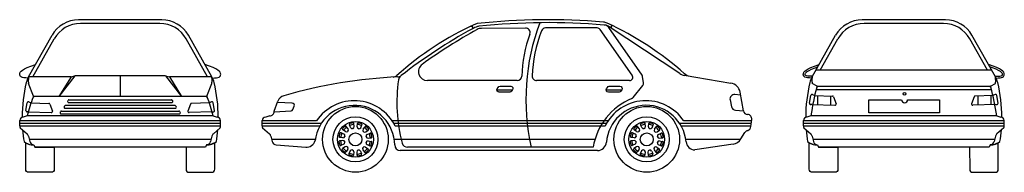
# Model space of a CAD drawing. Extents: x -3.01 to 5.82, y 0 to 1.36.
import ezdxf

# ---------------------------------------------------------------- set-up
doc = ezdxf.new("R2010")
doc.units = 0
doc.header["$MEASUREMENT"] = 0
doc.layers.get('0').update_dxf_attribs({"linetype": 'CONTINUOUS'})

msp = doc.modelspace()

# ---------------------------------------------------------------- linework, layer by layer
for p, q in [((-1.7353, 1.3618), (-2.4825, 1.3618)), ((-1.7543, 1.3292), (-2.4635, 1.3292)), ((5.2889, 1.3618), (4.5418, 1.3618)), ((5.2699, 1.3292), (4.5608, 1.3292)), ((1.5249, 1.2886), (1.129, 1.2859)), ((2.168, 1.2894), (1.7037, 1.2894)), ((2.4807, 0.8662), (2.1926, 1.2766)), ((2.5689, 0.868), (2.2699, 1.294)), ((2.9089, 0.8813), (2.2747, 1.2994)), ((-2.9303, 0.8526), (-2.7199, 1.2236)), ((-2.8926, 0.8529), (-2.7009, 1.1909)), ((-1.3251, 0.8529), (-1.5169, 1.1909)), ((-1.2875, 0.8526), (-1.4979, 1.2236)), ((4.094, 0.8526), (4.3044, 1.2236)), ((4.165, 0.9117), (4.3234, 1.1909)), ((5.6657, 0.9117), (5.5073, 1.1909)), ((5.7367, 0.8526), (5.5263, 1.2236)), ((5.7032, 0.9117), (4.1275, 0.9117)), ((-2.5498, 0.8529), (-2.9301, 0.8529)), ((-2.8869, 0.6798), (-2.9295, 0.7945)), ((-2.5144, 0.8618), (-2.6596, 0.6759)), ((-2.5498, 0.8529), (-2.6596, 0.6759)), ((-2.5498, 0.8529), (-2.5144, 0.8618)), ((-1.7033, 0.8618), (-2.5144, 0.8618)), ((-2.1089, 0.8618), (-2.1089, 0.6759)), ((-1.7033, 0.8618), (-1.668, 0.8529)), ((-1.7033, 0.8618), (-1.5582, 0.6759)), ((-1.668, 0.8529), (-1.5582, 0.6759)), ((-1.2877, 0.8529), (-1.668, 0.8529)), ((-1.3308, 0.6798), (-1.2883, 0.7945)), ((1.4506, 0.8193), (0.6454, 0.8193)), ((2.4561, 0.819), (1.6241, 0.819)), ((2.5823, 0.7987), (2.574, 0.8551)), ((2.9476, 0.8661), (3.3659, 0.7972)), ((4.1373, 0.7701), (4.0948, 0.7945)), ((5.6934, 0.7701), (5.7359, 0.7945)), ((1.2685, 0.7364), (1.4082, 0.7364)), ((2.2471, 0.7364), (2.3868, 0.7364)), ((2.4898, 0.6679), (2.576, 0.7756)), ((3.478, 0.5489), (3.4481, 0.7161)), ((5.7012, 0.7368), (4.1295, 0.7368)), ((5.692, 0.7662), (4.1452, 0.7662)), ((-2.9533, 0.5514), (-2.9425, 0.6215)), ((-2.9283, 0.629), (-2.9106, 0.6204)), ((-2.9106, 0.6204), (-2.7477, 0.6154)), ((-1.3323, 0.6759), (-2.8791, 0.6759)), ((-2.5763, 0.6425), (-2.5788, 0.6386)), ((-2.5705, 0.6231), (-1.6473, 0.6231)), ((-2.568, 0.6469), (-1.6498, 0.6469)), ((-1.6415, 0.6425), (-1.6389, 0.6386)), ((-1.3072, 0.6204), (-1.47, 0.6154)), ((-1.2895, 0.629), (-1.3072, 0.6204)), ((-1.2644, 0.5514), (-1.2753, 0.6215)), ((-0.7289, 0.5449), (-0.6947, 0.6352)), ((-0.5663, 0.6168), (-0.6992, 0.6236)), ((3.3575, 0.6458), (3.3707, 0.5858)), ((3.4528, 0.6897), (3.4, 0.6942)), ((4.0709, 0.6165), (4.0817, 0.6866)), ((4.096, 0.6941), (4.1173, 0.6856)), ((4.1173, 0.6856), (4.2765, 0.6806)), ((4.1404, 0.6848), (4.1404, 0.604)), ((4.2577, 0.6811), (4.2577, 0.5998)), ((4.2856, 0.6739), (4.3078, 0.6117)), ((5.5451, 0.6739), (5.5229, 0.6117)), ((5.7143, 0.6856), (5.5542, 0.6806)), ((5.5794, 0.6811), (5.5794, 0.5998)), ((5.6968, 0.6848), (5.6968, 0.604)), ((5.7347, 0.6941), (5.7143, 0.6856)), ((5.7598, 0.6165), (5.7489, 0.6866)), ((-2.9326, 0.5405), (-2.9428, 0.5399)), ((-2.9326, 0.5405), (-2.7262, 0.5333)), ((-2.7386, 0.6088), (-2.7164, 0.5466)), ((-2.6438, 0.5411), (-2.6463, 0.5373)), ((-2.6355, 0.5456), (-1.5823, 0.5456)), ((-2.6061, 0.5937), (-2.6106, 0.5869)), ((-2.6023, 0.5713), (-1.6155, 0.5713)), ((-2.5977, 0.5982), (-1.62, 0.5982)), ((-1.6117, 0.5937), (-1.6072, 0.5869)), ((-1.574, 0.5411), (-1.5714, 0.5373)), ((-1.4792, 0.6088), (-1.5013, 0.5466)), ((-1.2851, 0.5405), (-1.4916, 0.5333)), ((-1.2851, 0.5405), (-1.275, 0.5399)), ((-0.7289, 0.5408), (-0.5774, 0.549)), ((-0.5599, 0.5617), (-0.549, 0.5895)), ((3.4072, 0.5544), (3.4784, 0.5498)), ((4.0916, 0.6057), (4.0814, 0.605)), ((4.0916, 0.6057), (4.298, 0.5984)), ((5.7391, 0.6057), (5.5327, 0.5984)), ((5.7391, 0.6057), (5.7493, 0.605)), ((-3.0089, 0.4139), (-3.0089, 0.4611)), ((-1.2089, 0.4585), (-3.0089, 0.4586)), ((-2.9414, 0.5036), (-2.9773, 0.4927)), ((-1.2764, 0.5036), (-2.9414, 0.5036)), ((-2.638, 0.5218), (-1.5798, 0.5218)), ((-1.2764, 0.5036), (-1.2404, 0.4927)), ((-1.2089, 0.4139), (-1.2089, 0.4611)), ((-0.8362, 0.4139), (-0.8362, 0.4611)), ((-0.3492, 0.4585), (-0.8362, 0.4585)), ((-0.7688, 0.5036), (-0.8046, 0.4927)), ((2.2642, 0.4585), (0.3293, 0.4585)), ((3.5513, 0.4585), (2.9426, 0.4585)), ((3.5455, 0.4079), (3.5527, 0.4715)), ((4.0153, 0.4139), (4.0153, 0.4611)), ((5.8153, 0.4585), (4.0153, 0.4586)), ((4.0828, 0.5036), (4.0469, 0.4927)), ((5.7479, 0.5036), (4.0828, 0.5036)), ((5.7479, 0.5036), (5.7838, 0.4927)), ((5.8153, 0.4139), (5.8153, 0.4611)), ((-1.2089, 0.4368), (-3.0089, 0.4369)), ((-1.2089, 0.4132), (-3.0089, 0.4132)), ((-3.0052, 0.397), (-2.9437, 0.3438)), ((-1.2126, 0.397), (-1.274, 0.3438)), ((-0.306, 0.4368), (-0.8362, 0.4369)), ((-0.3203, 0.4132), (-0.8362, 0.4132)), ((-0.8324, 0.397), (-0.771, 0.3438)), ((-0.0907, 0.363), (-0.1126, 0.3797)), ((-0.0663, 0.3867), (-0.0824, 0.4091)), ((-0.044, 0.3991), (-0.0546, 0.4245)), ((-0.0111, 0.4074), (-0.0138, 0.4348)), ((0.0144, 0.4071), (0.0179, 0.4344)), ((0.0471, 0.3978), (0.0584, 0.4229)), ((0.069, 0.3847), (0.0857, 0.4066)), ((0.0927, 0.3604), (0.115, 0.3764)), ((2.2506, 0.4369), (0.3429, 0.4369)), ((2.2378, 0.4132), (0.3556, 0.4132)), ((2.5205, 0.363), (2.4986, 0.3797)), ((2.5448, 0.3867), (2.5288, 0.4091)), ((2.5671, 0.3991), (2.5565, 0.4245)), ((2.6, 0.4074), (2.5973, 0.4348)), ((2.6256, 0.4071), (2.6291, 0.4344)), ((2.6582, 0.3978), (2.6696, 0.4229)), ((2.6802, 0.3847), (2.6968, 0.4066)), ((2.7038, 0.3604), (2.7262, 0.3764)), ((3.5488, 0.4368), (2.9058, 0.4369)), ((3.5461, 0.4132), (2.9201, 0.4132)), ((3.4549, 0.2979), (3.4908, 0.3562)), ((3.5149, 0.3739), (3.5158, 0.3741)), ((5.8153, 0.4368), (4.0153, 0.4369)), ((5.8153, 0.4132), (4.0153, 0.4132)), ((4.0191, 0.397), (4.0805, 0.3438)), ((5.8116, 0.397), (5.7502, 0.3438)), ((-2.931, 0.323), (-2.9192, 0.2743)), ((-1.2938, 0.294), (-2.924, 0.2941)), ((-1.2867, 0.323), (-1.2986, 0.2743)), ((-0.7583, 0.323), (-0.7465, 0.2743)), ((-0.3609, 0.294), (-0.7513, 0.2941)), ((-0.1134, 0.2829), (-0.1408, 0.2802)), ((-0.113, 0.3085), (-0.1403, 0.312)), ((-0.1038, 0.3411), (-0.1288, 0.3525)), ((0.1051, 0.338), (0.1305, 0.3487)), ((0.113, 0.2796), (0.1403, 0.2761)), ((0.1134, 0.3051), (0.1408, 0.3078)), ((2.1472, 0.2941), (0.3474, 0.2941)), ((2.4977, 0.2829), (2.4703, 0.2802)), ((2.4981, 0.3085), (2.4708, 0.312)), ((2.5074, 0.3411), (2.4823, 0.3525)), ((2.7163, 0.338), (2.7416, 0.3487)), ((2.7242, 0.2796), (2.7515, 0.2761)), ((2.7245, 0.3051), (2.7519, 0.3078)), ((3.45, 0.294), (2.9607, 0.2941)), ((4.0932, 0.323), (4.105, 0.2743)), ((5.7305, 0.294), (4.1002, 0.2941)), ((5.7375, 0.323), (5.7257, 0.2743)), ((-2.8834, 0.2438), (-2.8735, 0.2233)), ((-1.3443, 0.2233), (-2.8735, 0.2233)), ((-1.3344, 0.2438), (-1.3443, 0.2233)), ((-0.7107, 0.2438), (-0.4459, 0.2235)), ((-0.1051, 0.25), (-0.1305, 0.2394)), ((-0.0927, 0.2277), (-0.115, 0.2117)), ((-0.069, 0.2034), (-0.0857, 0.1815)), ((-0.0471, 0.1902), (-0.0584, 0.1652)), ((-0.0144, 0.181), (-0.0179, 0.1537)), ((0.0111, 0.1806), (0.0138, 0.1532)), ((0.044, 0.1889), (0.0546, 0.1635)), ((0.0663, 0.2014), (0.0824, 0.179)), ((0.0907, 0.225), (0.1126, 0.2083)), ((0.1038, 0.247), (0.1288, 0.2356)), ((2.1697, 0.1942), (0.4016, 0.1942)), ((2.1308, 0.2237), (0.4666, 0.2237)), ((2.506, 0.25), (2.4806, 0.2394)), ((2.5185, 0.2277), (2.4961, 0.2117)), ((2.5421, 0.2034), (2.5254, 0.1815)), ((2.5641, 0.1902), (2.5527, 0.1652)), ((2.5967, 0.181), (2.5932, 0.1537)), ((2.6223, 0.1806), (2.625, 0.1532)), ((2.6552, 0.1889), (2.6658, 0.1635)), ((2.6775, 0.2014), (2.6935, 0.179)), ((2.7018, 0.225), (2.7237, 0.2083)), ((2.7149, 0.247), (2.74, 0.2356)), ((3.3847, 0.2515), (3.043, 0.2001)), ((4.1409, 0.2438), (4.1508, 0.2233)), ((5.6799, 0.2233), (4.1508, 0.2233)), ((5.6898, 0.2438), (5.6799, 0.2233))]:
    msp.add_line(p, q)
for points in [[(2.3053, 1.3098), (2.3037, 1.3096), (2.3014, 1.3092), (2.2997, 1.3088), (2.2983, 1.3083), (2.2971, 1.3078), (2.2962, 1.3073), (2.2954, 1.3069), (2.2948, 1.3064), (2.2943, 1.3058), (2.294, 1.3053), (2.2937, 1.3048), (2.2934, 1.3042), (2.2932, 1.3036), (2.293, 1.3029), (2.2928, 1.3023), (2.2927, 1.3016), (2.2925, 1.3008), (2.2924, 1.3001), (2.2924, 1.2993), (2.2924, 1.2984), (2.2924, 1.2975), (2.2924, 1.2966), (2.2925, 1.2957), (2.2926, 1.2948), (2.2927, 1.2939), (2.2928, 1.293), (2.293, 1.2921), (2.2932, 1.2913), (2.2934, 1.2905), (2.2937, 1.2897), (2.2942, 1.2888), (2.295, 1.2877), (2.296, 1.2863), (2.2975, 1.2846), (2.2979, 1.2841)], [(-2.9334, 0.8417), (-2.9543, 0.8423), (-2.9713, 0.844), (-2.9847, 0.8467), (-2.9949, 0.8505), (-3.0022, 0.8553), (-3.0069, 0.8611), (-3.0093, 0.8678), (-3.0098, 0.8753), (-3.0084, 0.8838), (-3.0044, 0.893), (-2.9968, 0.903), (-2.9845, 0.9136), (-2.9665, 0.9249), (-2.9419, 0.9366), (-2.9096, 0.9488), (-2.8685, 0.9615)], [(-1.2844, 0.8417), (-1.2635, 0.8423), (-1.2465, 0.844), (-1.2331, 0.8467), (-1.2229, 0.8505), (-1.2156, 0.8553), (-1.2109, 0.8611), (-1.2085, 0.8678), (-1.208, 0.8753), (-1.2094, 0.8838), (-1.2133, 0.893), (-1.221, 0.903), (-1.2333, 0.9136), (-1.2512, 0.9249), (-1.2759, 0.9366), (-1.3082, 0.9488), (-1.3493, 0.9615)], [(4.0882, 0.8418), (4.07, 0.8423), (4.053, 0.844), (4.0395, 0.8467), (4.0293, 0.8505), (4.0221, 0.8553), (4.0174, 0.8611), (4.0149, 0.8678), (4.0144, 0.8753), (4.0158, 0.8838), (4.0198, 0.893), (4.0274, 0.903), (4.0397, 0.9136), (4.0577, 0.9249), (4.0823, 0.9366), (4.1147, 0.9488), (4.1557, 0.9615)], [(4.0969, 0.8578), (4.071, 0.8585), (4.0554, 0.8601), (4.044, 0.8624), (4.0367, 0.8651), (4.0321, 0.8682), (4.031, 0.8711), (4.0308, 0.8746), (4.0316, 0.8792), (4.0339, 0.8847), (4.0394, 0.8918), (4.0494, 0.9005), (4.0656, 0.9106), (4.0887, 0.9216), (4.12, 0.9334), (4.144, 0.9408)], [(5.7424, 0.8418), (5.7607, 0.8423), (5.7777, 0.844), (5.7912, 0.8467), (5.8014, 0.8505), (5.8086, 0.8553), (5.8133, 0.8611), (5.8158, 0.8678), (5.8162, 0.8753), (5.8149, 0.8838), (5.8109, 0.893), (5.8032, 0.903), (5.7909, 0.9136), (5.773, 0.9249), (5.7483, 0.9366), (5.716, 0.9488), (5.675, 0.9615)], [(5.7338, 0.8578), (5.7597, 0.8585), (5.7753, 0.8601), (5.7867, 0.8624), (5.7939, 0.8651), (5.7986, 0.8682), (5.7997, 0.8711), (5.7999, 0.8746), (5.7991, 0.8792), (5.7967, 0.8847), (5.7913, 0.8918), (5.7813, 0.9005), (5.7651, 0.9106), (5.7419, 0.9216), (5.7107, 0.9334), (5.6867, 0.9408)], [(4.9494, 0.6482), (5.2359, 0.6482), (5.2359, 0.5305), (4.6013, 0.5305), (4.6013, 0.6482)], [(4.6013, 0.6482), (4.8948, 0.6482)]]:
    msp.add_lwpolyline(points)
for points in [[(1.2964, 0.7681), (1.3919, 0.7681, -0.587097), (1.4089, 0.7376), (1.401, 0.7248, -0.260162), (1.384, 0.7153), (1.2885, 0.7153, -0.587097), (1.2715, 0.7458), (1.2794, 0.7586, -0.260162)], [(2.275, 0.7681), (2.3705, 0.7681, -0.587097), (2.3875, 0.7376), (2.3796, 0.7248, -0.260162), (2.3626, 0.7153), (2.2671, 0.7153, -0.587097), (2.2501, 0.7458), (2.258, 0.7586, -0.260162)], [(-2.6993, 0.0269, -0.414206), (-2.7262, 0), (-2.929, 0, -0.414221), (-2.9559, 0.0269), (-2.9559, 0.2641, 0.127816), (-2.8834, 0.2438), (-2.8735, 0.2233), (-2.6993, 0.2233)], [(-1.5185, 0.0269, 0.414206), (-1.4916, 0), (-1.2888, 0, 0.414221), (-1.2619, 0.0269), (-1.2619, 0.2641, -0.127816), (-1.3344, 0.2438), (-1.3443, 0.2233), (-1.5185, 0.2233)], [(4.3249, 0.0269, -0.414206), (4.298, 0), (4.0952, 0, -0.414221), (4.0683, 0.0269), (4.0683, 0.2641, 0.127816), (4.1409, 0.2438), (4.1508, 0.2233), (4.3249, 0.2233)], [(5.5058, 0.0269, 0.414206), (5.5327, 0), (5.7355, 0, 0.414221), (5.7624, 0.0269), (5.7624, 0.2641, -0.127816), (5.6898, 0.2438), (5.6799, 0.2233), (5.5057, 0.2233)]]:
    msp.add_lwpolyline(points, format="xyb", close=True)
for centre, radius in [((4.9221, 0.7007), 0.0126), ((0, 0.294), 0.294), ((2.6111, 0.294), 0.294), ((0, 0.294), 0.2014), ((0, 0.294), 0.1606), ((2.6111, 0.294), 0.2014), ((2.6111, 0.294), 0.1606), ((0, 0.294), 0.0582), ((2.6111, 0.294), 0.0582)]:
    msp.add_circle(centre, radius)
for centre, radius, start, end in [((-2.4825, 1.0889), 0.2729, 90, 150.4359), ((-2.4635, 1.0563), 0.2729, 90, 150.4359), ((-1.7543, 1.0563), 0.2729, 29.5641, 90), ((-1.7353, 1.0889), 0.2729, 29.5641, 90), ((2.2313, -1.219), 2.7931, 114.41232, 131.79619), ((1.0976, 1.2789), 0.05, 96.16643, 114.41232), ((1.7273, -4.5496), 5.9123, 85.19473, 96.16643), ((1.7273, -4.5755), 5.9123, 85.14107, 96.0389), ((3.4907, 0.6501), 1.9628, 159.52377, 192.54868), ((2.2142, 1.2424), 0.1, 65.16218, 85.19473), ((1.0407, -1.2929), 2.8937, 48.6979, 65.16218), ((4.5418, 1.0889), 0.2729, 90, 150.4359), ((4.5608, 1.0563), 0.2729, 90, 150.4359), ((5.2699, 1.0563), 0.2729, 29.5641, 90), ((5.2889, 1.0889), 0.2729, 29.5641, 90), ((3.4019, -3.0032), 4.8894, 118.7648, 127.74064), ((3.4579, -3.002), 4.8894, 118.96308, 125.78769), ((1.0118, 1.1623), 0.1427, 76.16382, 82.11117), ((1.0436, 1.2912), 0.01, 303.35366, 76.16382), ((1.1379, 1.1316), 0.1754, 104.6276, 120.42881), ((1.129, 1.2059), 0.08, 89.99641, 118.96308), ((1.1106, 1.2543), 0.05, 96.0389, 109.829), ((1.5251, 1.2486), 0.04, 340.54133, 90.32349), ((2.8647, 0.8083), 1.2817, 159.19202, 177.66097), ((1.704, 1.2494), 0.04, 90.32349, 159.19202), ((2.168, 1.2594), 0.03, 35.06439, 90), ((2.2196, 1.2159), 0.1, 56.60026, 85.14107), ((2.229, 1.2653), 0.05, 35.06439, 85.0911), ((2.7714, 0.8083), 1.2817, 160.54133, 177.78746), ((0.6454, 0.8993), 0.08, 125.78769, 270), ((-1.6568, 0.4877), 1.3313, 166.38638, 179.86609), ((-2.7563, 0.754), 0.2, 150.4359, 166.38638), ((-2.643, 0.815), 0.2896, 172.48907, 180.75113), ((-2.8826, 0.8119), 0.05, 180.75113, 200.34019), ((-1.3352, 0.8119), 0.05, 339.65981, 359.24887), ((-1.5747, 0.815), 0.2896, 359.24887, 7.51093), ((-1.4615, 0.754), 0.2, 13.61362, 29.5641), ((-2.561, 0.4877), 1.3313, 0.13338, 13.61362), ((0.5978, -3.64), 4.4981, 92.76331, 105.99924), ((0.3364, 0.9006), 0.05, 273.29495, 311.79619), ((1.8258, 0.6269), 1.4543, 172.10262, 194.56919), ((0.3786, 0.9028), 0.05, 272.76331, 307.74064), ((0.4348, 0.8199), 0.05, 127.81524, 172.10262), ((1.4506, 0.8593), 0.04, 270, 357.78746), ((1.624, 0.859), 0.04, 177.66097, 270.14121), ((2.4561, 0.849), 0.03, 270, 35.06439), ((2.5444, 0.8508), 0.03, 8.30424, 35.06439), ((2.5526, 0.7944), 0.03, 321.33754, 8.30424), ((2.9639, 0.9647), 0.1, 236.60026, 260.64302), ((3.0166, 0.9561), 0.1, 228.6979, 260.64302), ((3.3496, 0.6985), 0.1, 10.14298, 80.64302), ((5.3674, 0.4877), 1.3313, 166.38638, 179.86609), ((4.2679, 0.754), 0.2, 150.4359, 166.38638), ((4.3812, 0.815), 0.2896, 172.48907, 180.75113), ((4.1416, 0.8119), 0.05, 180.75113, 200.34019), ((5.689, 0.8119), 0.05, 339.65981, 359.24887), ((5.4495, 0.815), 0.2896, 359.24887, 7.51093), ((5.5628, 0.754), 0.2, 13.61362, 29.5641), ((4.4633, 0.4877), 1.3313, 0.13338, 13.61362), ((5.8232, 0.2766), 1.7551, 164.00249, 172.56989), ((4.1452, 0.7562), 0.01, 90, 155.83347), ((4.1457, 0.7762), 0.01, 200.34019, 268.52018), ((4.1279, 0.7666), 0.01, 335.65825, 20.34019), ((5.685, 0.7762), 0.01, 271.47982, 339.65981), ((5.6855, 0.7562), 0.01, 24.16653, 90), ((5.7028, 0.7666), 0.01, 159.65981, 204.34175), ((4.0075, 0.2766), 1.7551, 7.43011, 15.99751), ((-2.9326, 0.62), 0.01, 64.20701, 171.20023), ((-2.1761, 0.3505), 0.7805, 155.83347, 168.68462), ((-2.8791, 0.6659), 0.01, 90, 155.83347), ((-2.8785, 0.6859), 0.01, 200.34019, 268.52018), ((-2.8963, 0.6763), 0.01, 335.65825, 20.34019), ((-2.5705, 0.6331), 0.01, 146.32288, 270), ((-2.568, 0.6369), 0.01, 90, 146.32288), ((-1.6498, 0.6369), 0.01, 33.67712, 90), ((-1.6473, 0.6331), 0.01, 270, 33.67712), ((-1.3392, 0.6859), 0.01, 271.47982, 339.65981), ((-1.3387, 0.6659), 0.01, 24.16653, 90), ((-1.3215, 0.6763), 0.01, 159.65981, 204.34175), ((-2.0417, 0.3505), 0.7805, 11.31538, 24.16653), ((-1.2852, 0.62), 0.01, 8.79977, 115.79299), ((-0.6199, 0.607), 0.08, 105.99924, 159.30372), ((-0.0099, 0.231), 0.4085, 26.50253, 146.15058), ((2.6958, 0.1291), 0.5729, 112.36809, 170.49729), ((2.6034, 0.231), 0.4085, 33.85397, 153.49747), ((2.4664, 0.6866), 0.03, 292.36809, 321.33754), ((3.3966, 0.6544), 0.04, 85.11484, 192.36549), ((4.0916, 0.6851), 0.01, 64.20701, 171.20023), ((4.2762, 0.6706), 0.01, 19.63748, 88.2403), ((4.9221, 0.6482), 0.0273, 180, 0), ((5.5545, 0.6706), 0.01, 91.7597, 160.36252), ((5.7391, 0.6851), 0.01, 8.79977, 115.79299), ((-2.9435, 0.5499), 0.01, 171.20023, 273.79139), ((-2.748, 0.6054), 0.01, 19.63748, 88.2403), ((-2.7259, 0.5432), 0.01, 267.97683, 19.63748), ((-2.638, 0.5318), 0.01, 146.32288, 270), ((-2.6355, 0.5356), 0.01, 90, 146.32288), ((-2.6023, 0.5813), 0.01, 146.32288, 270), ((-2.5977, 0.5882), 0.01, 90, 146.32288), ((-1.62, 0.5882), 0.01, 33.67712, 90), ((-1.6155, 0.5813), 0.01, 270, 33.67712), ((-1.5823, 0.5356), 0.01, 33.67712, 90), ((-1.5798, 0.5318), 0.01, 270, 33.67712), ((-1.4919, 0.5432), 0.01, 160.36252, 272.02317), ((-1.4697, 0.6054), 0.01, 91.7597, 160.36252), ((-1.2743, 0.5499), 0.01, 266.20861, 8.79977), ((-0.7688, 0.5436), 0.04, 269.99645, 1.89162), ((-0.5785, 0.569), 0.02, 273.11135, 338.62505), ((-0.5676, 0.5968), 0.02, 338.62505, 86.28633), ((-0.0067, 0.2399), 0.3582, 0.61162, 173.03521), ((2.6066, 0.2399), 0.3582, 5.2614, 175.50338), ((3.4098, 0.5943), 0.04, 192.36549, 266.30389), ((3.5174, 0.5559), 0.04, 190.14298, 266.85553), ((4.0808, 0.615), 0.01, 171.20023, 273.79139), ((4.2984, 0.6084), 0.01, 267.97683, 19.63748), ((5.5323, 0.6084), 0.01, 160.36252, 272.02317), ((5.7499, 0.615), 0.01, 266.20861, 8.79977), ((-2.9773, 0.4611), 0.0316, 89.99675, 179.99675), ((-1.2404, 0.4611), 0.0316, 0.00325, 90.00325), ((-0.8046, 0.4611), 0.0316, 89.99675, 179.99675), ((0, 0.294), 0.1497, 98.83862, 109.48366), ((-0.0218, 0.434), 0.008, 5.60216, 98.83862), ((0.0259, 0.4333), 0.008, 79.48366, 172.72012), ((2.6111, 0.294), 0.1497, 98.83862, 109.48366), ((2.5894, 0.434), 0.008, 5.60216, 98.83862), ((2.637, 0.4333), 0.008, 79.48366, 172.72012), ((3.513, 0.476), 0.04, 353.55468, 86.85553), ((4.0469, 0.4611), 0.0316, 89.99675, 179.99675), ((5.7838, 0.4611), 0.0316, 0.00325, 90.00325), ((-2.9689, 0.4139), 0.04, 179.99846, 204.9678), ((-1.6568, 0.4877), 1.3313, 184.71224, 189.23829), ((-2.561, 0.4877), 1.3313, 350.76171, 355.2872), ((-1.2489, 0.4139), 0.04, 335.0322, 0.00154), ((-0.7962, 0.4139), 0.04, 179.99846, 204.9678), ((-0.1321, 0.3452), 0.008, 65.60216, 158.83862), ((-0.1077, 0.3861), 0.008, 139.48366, 232.72012), ((0, 0.294), 0.1497, 128.83862, 139.48366), ((0, 0.294), 0.1344, 125.60216, 142.72012), ((-0.0889, 0.4044), 0.008, 35.60216, 128.83862), ((-0.081, 0.3758), 0.016, 232.72012, 314.72754), ((0, 0.294), 0.0991, 133.59474, 134.72754), ((-0.0793, 0.3774), 0.016, 313.59474, 35.60216), ((-0.0473, 0.4276), 0.008, 109.48366, 202.72012), ((0, 0.294), 0.1344, 95.60216, 112.72012), ((-0.0293, 0.4053), 0.016, 202.72012, 284.72754), ((0, 0.294), 0.0991, 103.59474, 104.72754), ((-0.027, 0.4059), 0.016, 283.59474, 5.60216), ((0.0303, 0.405), 0.016, 172.72012, 254.72754), ((0, 0.294), 0.1344, 65.60216, 82.72012), ((0, 0.294), 0.0991, 73.59474, 74.72754), ((0, 0.294), 0.1497, 68.83862, 79.48366), ((0.0325, 0.4044), 0.016, 253.59474, 335.60216), ((0.0512, 0.4262), 0.008, 335.60216, 68.83862), ((0.0818, 0.375), 0.016, 142.72012, 224.72754), ((0, 0.294), 0.0991, 43.59474, 44.72754), ((0.0833, 0.3734), 0.016, 223.59474, 305.60216), ((0, 0.294), 0.1344, 35.60216, 52.72012), ((0.0921, 0.4017), 0.008, 49.48366, 142.72012), ((0, 0.294), 0.1497, 38.83862, 49.48366), ((0.1104, 0.3829), 0.008, 305.60216, 38.83862), ((2.479, 0.3452), 0.008, 65.60216, 158.83862), ((2.5034, 0.3861), 0.008, 139.48366, 232.72012), ((2.6111, 0.294), 0.1497, 128.83862, 139.48366), ((2.6111, 0.294), 0.1344, 125.60216, 142.72012), ((2.5223, 0.4044), 0.008, 35.60216, 128.83862), ((2.5302, 0.3758), 0.016, 232.72012, 314.72754), ((2.6111, 0.294), 0.0991, 133.59474, 134.72754), ((2.5318, 0.3774), 0.016, 313.59474, 35.60216), ((2.5639, 0.4276), 0.008, 109.48366, 202.72012), ((2.6111, 0.294), 0.1344, 95.60216, 112.72012), ((2.5819, 0.4053), 0.016, 202.72012, 284.72754), ((2.6111, 0.294), 0.0991, 103.59474, 104.72754), ((2.5841, 0.4059), 0.016, 283.59474, 5.60216), ((2.6415, 0.405), 0.016, 172.72012, 254.72754), ((2.6111, 0.294), 0.1344, 65.60216, 82.72012), ((2.6111, 0.294), 0.0991, 73.59474, 74.72754), ((2.6111, 0.294), 0.1497, 68.83862, 79.48366), ((2.6436, 0.4044), 0.016, 253.59474, 335.60216), ((2.6623, 0.4262), 0.008, 335.60216, 68.83862), ((2.6929, 0.375), 0.016, 142.72012, 224.72754), ((2.6111, 0.294), 0.0991, 43.59474, 44.72754), ((2.6945, 0.3734), 0.016, 223.59474, 305.60216), ((2.6111, 0.294), 0.1344, 35.60216, 52.72012), ((2.7032, 0.4017), 0.008, 49.48366, 142.72012), ((2.6111, 0.294), 0.1497, 38.83862, 49.48366), ((2.7215, 0.3829), 0.008, 305.60216, 38.83862), ((3.5249, 0.3352), 0.04, 104.44783, 148.31401), ((3.5059, 0.4129), 0.04, 284.44783, 352.81851), ((4.0553, 0.4139), 0.04, 179.99846, 204.9678), ((5.3674, 0.4877), 1.3313, 184.71224, 189.23829), ((4.4633, 0.4877), 1.3313, 350.76171, 355.2872), ((5.7754, 0.4139), 0.04, 335.0322, 0.00154), ((-2.8807, 0.3935), 0.1497, 232.99705, 268.97221), ((-2.9699, 0.3136), 0.04, 13.65334, 49.12271), ((-2.8803, 0.2837), 0.04, 193.65334, 265.61905), ((-1.3375, 0.2837), 0.04, 274.38095, 346.34666), ((-1.3371, 0.3935), 0.1497, 271.02779, 307.00295), ((-1.2479, 0.3136), 0.04, 130.87729, 166.34666), ((-0.7972, 0.3136), 0.04, 13.65334, 49.12272), ((-0.7076, 0.2837), 0.04, 193.65334, 265.61905), ((-0.4398, 0.3033), 0.08, 265.61905, 345.52196), ((-0.14, 0.2723), 0.008, 95.60216, 188.83862), ((0, 0.294), 0.1497, 188.83862, 199.48366), ((-0.1393, 0.3199), 0.008, 169.48366, 262.72012), ((0, 0.294), 0.1497, 158.83862, 169.48366), ((0, 0.294), 0.1344, 185.60216, 202.72012), ((0, 0.294), 0.1344, 155.60216, 172.72012), ((-0.1118, 0.267), 0.016, 13.59474, 95.60216), ((-0.111, 0.3243), 0.016, 262.72012, 344.72754), ((-0.1113, 0.2648), 0.016, 292.72012, 14.72754), ((-0.1104, 0.3265), 0.016, 343.59474, 65.60216), ((0, 0.294), 0.0991, 193.59474, 194.72754), ((0, 0.294), 0.0991, 163.59474, 164.72754), ((0.1104, 0.2615), 0.016, 163.59474, 245.60216), ((0, 0.294), 0.0991, 343.59474, 344.72754), ((0.1113, 0.3233), 0.016, 112.72012, 194.72754), ((0.111, 0.2637), 0.016, 82.72012, 164.72754), ((0, 0.294), 0.0991, 13.59474, 14.72754), ((0.1118, 0.3211), 0.016, 193.59474, 275.60216), ((0, 0.294), 0.1344, 335.60216, 352.72012), ((0, 0.294), 0.1344, 5.60216, 22.72012), ((0.1336, 0.3413), 0.008, 19.48366, 112.72012), ((0, 0.294), 0.1497, 338.83862, 349.48366), ((0.1393, 0.2682), 0.008, 349.48366, 82.72012), ((0.14, 0.3158), 0.008, 275.60216, 8.83862), ((0, 0.294), 0.1497, 8.83862, 19.48366), ((2.1697, 0.2742), 0.08, 270, 355.50338), ((2.4711, 0.2723), 0.008, 95.60216, 188.83862), ((2.6111, 0.294), 0.1497, 188.83862, 199.48366), ((2.4718, 0.3199), 0.008, 169.48366, 262.72012), ((2.6111, 0.294), 0.1497, 158.83862, 169.48366), ((2.6111, 0.294), 0.1344, 185.60216, 202.72012), ((2.6111, 0.294), 0.1344, 155.60216, 172.72012), ((2.4993, 0.267), 0.016, 13.59474, 95.60216), ((2.5001, 0.3243), 0.016, 262.72012, 344.72754), ((2.4998, 0.2648), 0.016, 292.72012, 14.72754), ((2.5008, 0.3265), 0.016, 343.59474, 65.60216), ((2.6111, 0.294), 0.0991, 193.59474, 194.72754), ((2.6111, 0.294), 0.0991, 163.59474, 164.72754), ((2.7215, 0.2615), 0.016, 163.59474, 245.60216), ((2.6111, 0.294), 0.0991, 343.59474, 344.72754), ((2.7224, 0.3233), 0.016, 112.72012, 194.72754), ((2.7221, 0.2637), 0.016, 82.72012, 164.72754), ((2.6111, 0.294), 0.0991, 13.59474, 14.72754), ((2.723, 0.3211), 0.016, 193.59474, 275.60216), ((2.6111, 0.294), 0.1344, 335.60216, 352.72012), ((2.6111, 0.294), 0.1344, 5.60216, 22.72012), ((2.7447, 0.3413), 0.008, 19.48366, 112.72012), ((2.6111, 0.294), 0.1497, 338.83862, 349.48366), ((2.7505, 0.2682), 0.008, 349.48366, 82.72012), ((2.7512, 0.3158), 0.008, 275.60216, 8.83862), ((2.6111, 0.294), 0.1497, 8.83862, 19.48366), ((3.043, 0.2801), 0.08, 185.2614, 269.99674), ((3.3698, 0.3504), 0.1, 278.56432, 328.31401), ((4.1435, 0.3935), 0.1497, 232.99705, 268.97221), ((4.0543, 0.3136), 0.04, 13.65334, 49.12271), ((4.1439, 0.2837), 0.04, 193.65334, 265.61905), ((5.6868, 0.2837), 0.04, 274.38095, 346.34666), ((5.6872, 0.3935), 0.1497, 271.02779, 307.00295), ((5.7764, 0.3136), 0.04, 130.87729, 166.34666), ((-0.1336, 0.2468), 0.008, 199.48366, 292.72012), ((-0.1104, 0.2052), 0.008, 125.60216, 218.83862), ((0, 0.294), 0.1497, 218.83862, 229.48366), ((0, 0.294), 0.1344, 215.60216, 232.72012), ((-0.0921, 0.1863), 0.008, 229.48366, 322.72012), ((-0.0833, 0.2147), 0.016, 43.59474, 125.60216), ((0, 0.294), 0.0991, 223.59474, 224.72754), ((-0.0818, 0.213), 0.016, 322.72012, 44.72754), ((-0.0325, 0.1836), 0.016, 73.59474, 155.60216), ((0, 0.294), 0.0991, 253.59474, 254.72754), ((-0.0303, 0.183), 0.016, 352.72012, 74.72754), ((0.027, 0.1822), 0.016, 103.59474, 185.60216), ((0, 0.294), 0.0991, 283.59474, 284.72754), ((0.0293, 0.1827), 0.016, 22.72012, 104.72754), ((0.0793, 0.2107), 0.016, 133.59474, 215.60216), ((0, 0.294), 0.0991, 313.59474, 314.72754), ((0.081, 0.2123), 0.016, 52.72012, 134.72754), ((0, 0.294), 0.1344, 305.60216, 322.72012), ((0.0889, 0.1837), 0.008, 215.60216, 308.83862), ((0, 0.294), 0.1497, 308.83862, 319.48366), ((0.1077, 0.202), 0.008, 319.48366, 52.72012), ((0.1321, 0.2429), 0.008, 245.60216, 338.83862), ((0.4015, 0.2442), 0.05, 180.61162, 270.18143), ((0.4666, 0.2737), 0.05, 194.56919, 270), ((2.4776, 0.2468), 0.008, 199.48366, 292.72012), ((2.5008, 0.2052), 0.008, 125.60216, 218.83862), ((2.6111, 0.294), 0.1497, 218.83862, 229.48366), ((2.6111, 0.294), 0.1344, 215.60216, 232.72012), ((2.5191, 0.1863), 0.008, 229.48366, 322.72012), ((2.5278, 0.2147), 0.016, 43.59474, 125.60216), ((2.6111, 0.294), 0.0991, 223.59474, 224.72754), ((2.5294, 0.213), 0.016, 322.72012, 44.72754), ((2.5786, 0.1836), 0.016, 73.59474, 155.60216), ((2.6111, 0.294), 0.0991, 253.59474, 254.72754), ((2.5808, 0.183), 0.016, 352.72012, 74.72754), ((2.6382, 0.1822), 0.016, 103.59474, 185.60216), ((2.6111, 0.294), 0.0991, 283.59474, 284.72754), ((2.6404, 0.1827), 0.016, 22.72012, 104.72754), ((2.6905, 0.2107), 0.016, 133.59474, 215.60216), ((2.6111, 0.294), 0.0991, 313.59474, 314.72754), ((2.6921, 0.2123), 0.016, 52.72012, 134.72754), ((2.6111, 0.294), 0.1344, 305.60216, 322.72012), ((2.7, 0.1837), 0.008, 215.60216, 308.83862), ((2.6111, 0.294), 0.1497, 308.83862, 319.48366), ((2.7189, 0.202), 0.008, 319.48366, 52.72012), ((2.7433, 0.2429), 0.008, 245.60216, 338.83862), ((-0.0512, 0.1619), 0.008, 155.60216, 248.83862), ((0, 0.294), 0.1344, 245.60216, 262.72012), ((0, 0.294), 0.1497, 248.83862, 259.48366), ((-0.0259, 0.1547), 0.008, 259.48366, 352.72012), ((0, 0.294), 0.1344, 275.60216, 292.72012), ((0.0218, 0.154), 0.008, 185.60216, 278.83862), ((0, 0.294), 0.1497, 278.83862, 289.48366), ((0.0473, 0.1604), 0.008, 289.48366, 22.72012), ((2.56, 0.1619), 0.008, 155.60216, 248.83862), ((2.6111, 0.294), 0.1344, 245.60216, 262.72012), ((2.6111, 0.294), 0.1497, 248.83862, 259.48366), ((2.5853, 0.1547), 0.008, 259.48366, 352.72012), ((2.6111, 0.294), 0.1344, 275.60216, 292.72012), ((2.6329, 0.154), 0.008, 185.60216, 278.83862), ((2.6111, 0.294), 0.1497, 278.83862, 289.48366), ((2.6584, 0.1604), 0.008, 289.48366, 22.72012)]:
    msp.add_arc(centre, radius, start, end)

doc.saveas('drawing.dxf')
